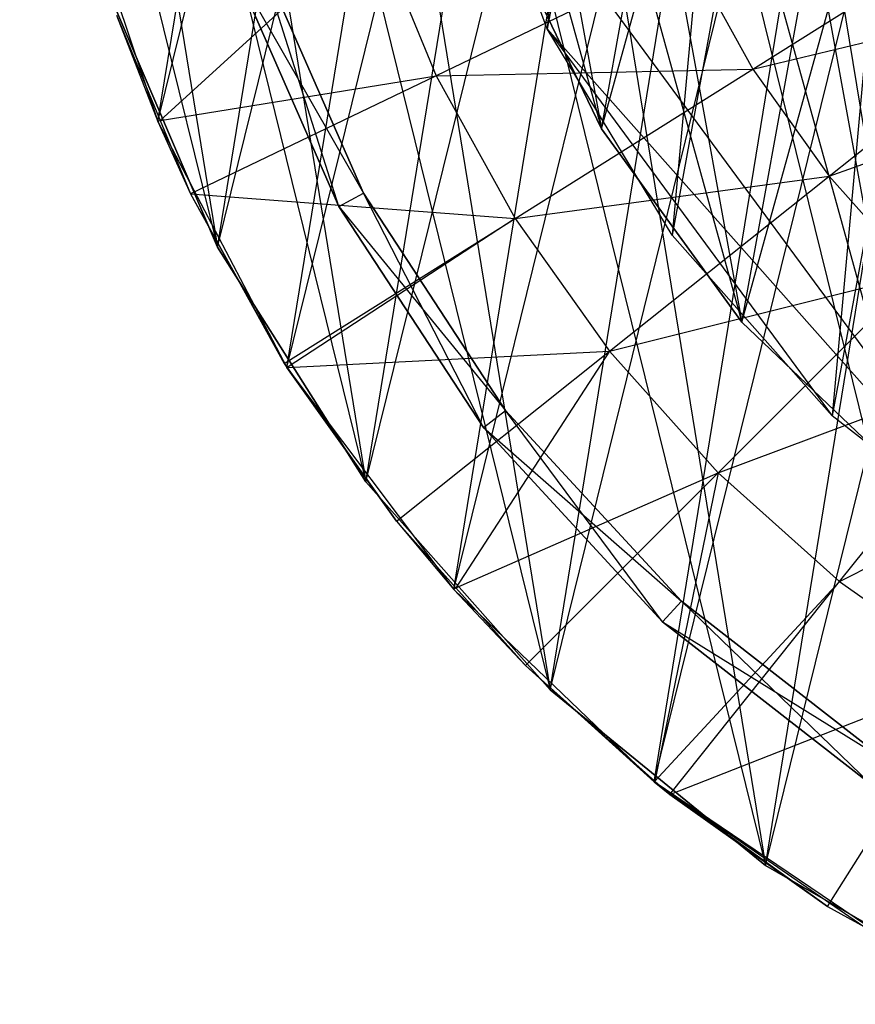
# Model space of a CAD drawing. Extents: x -0.31 to 2.17, y -0.31 to 0.31.
# Tile 1 of 14: x -0.31 to -0.16, y -0.28 to -0.1. Entities that reach past the tile are written whole.
import ezdxf

# ---------------------------------------------------------------- set-up
doc = ezdxf.new("R2010")
doc.units = 0
doc.header["$MEASUREMENT"] = 0
doc.linetypes.add('solid', pattern=[0])
doc.layers.add('1', color=7, linetype='solid')

msp = doc.modelspace()

# ---------------------------------------------------------------- linework, layer by layer
at = {"layer": '1', "color": 3, "linetype": 'solid'}
for p, q in [((-0.17468, -0.253068, 2.715), (-0.037065, 0.305258, 2.715)), ((-0.194477, -0.238191, 3.616648), (-0.061508, 0.301286, 3.616648)), ((-0.213013, -0.22177, 2.715), (-0.085552, 0.295359, 2.715)), ((-0.17468, -0.253068, 2.715), (-0.085552, 0.295359, 2.715)), ((-0.230167, -0.20391, 3.616648), (-0.109041, 0.287517, 3.616648)), ((-0.194477, -0.238191, 3.616648), (-0.109041, 0.287517, 3.616648)), ((-0.245829, -0.184728, 2.715), (-0.131823, 0.277811, 2.715)), ((-0.213013, -0.22177, 2.715), (-0.131823, 0.277811, 2.715)), ((-0.259896, -0.164348, 3.616648), (-0.15375, 0.266303, 3.616648)), ((-0.230167, -0.20391, 3.616648), (-0.15375, 0.266303, 3.616648)), ((-0.272278, -0.142902, 2.715), (-0.17468, 0.253068, 2.715)), ((-0.245829, -0.184728, 2.715), (-0.17468, 0.253068, 2.715)), ((-0.282894, -0.12053, 3.616648), (-0.194477, 0.238191, 3.616648)), ((-0.259896, -0.164348, 3.616648), (-0.194477, 0.238191, 3.616648)), ((-0.178854, -0.15626, 1.05), (-0.073392, 0.225876, 1.05)), ((-0.272278, -0.142902, 2.715), (-0.213013, 0.22177, 2.715)), ((-0.213013, 0.22177, 3.641), (-0.131823, -0.277811, 3.641)), ((-0.090858, 0.219434, 0.575), (-0.162773, -0.172949, 0.575)), ((-0.203882, -0.121814, 1.05), (-0.112544, 0.209141, 1.05)), ((-0.178854, -0.15626, 1.05), (-0.112544, 0.209141, 1.05)), ((-0.282894, -0.12053, 3.616648), (-0.230167, 0.20391, 3.616648)), ((-0.128928, 0.199459, 0.575), (-0.191285, -0.140771, 0.575)), ((-0.128928, 0.199459, 0.575), (-0.162773, -0.172949, 0.575)), ((-0.245829, 0.184728, 3.641), (-0.17468, -0.253068, 3.641)), ((-0.245829, 0.184728, 3.641), (-0.131823, -0.277811, 3.641)), ((-0.203882, -0.121814, 1.05), (-0.148079, 0.185685, 1.05)), ((-0.162773, 0.172949, 0.575), (-0.213528, -0.103981, 0.575)), ((-0.162773, 0.172949, 0.575), (-0.191285, -0.140771, 0.575)), ((-0.272278, 0.142902, 3.641), (-0.213013, -0.22177, 3.641)), ((-0.272278, 0.142902, 3.641), (-0.17468, -0.253068, 3.641)), ((-0.191285, 0.140771, 0.575), (-0.213528, -0.103981, 0.575)), ((-0.203882, 0.121814, 2.25), (-0.148079, -0.185685, 2.25)), ((-0.291675, 0.097375, 3.641), (-0.245829, -0.184728, 3.641)), ((-0.291675, 0.097375, 3.641), (-0.213013, -0.22177, 3.641)), ((-0.222356, 0.083452, 2.25), (-0.178854, -0.15626, 2.25)), ((-0.222356, 0.083452, 2.25), (-0.148079, -0.185685, 2.25)), ((-0.303518, 0.049326, 3.641), (-0.272278, -0.142902, 3.641)), ((-0.303518, 0.049326, 3.641), (-0.245829, -0.184728, 3.641)), ((-0.233683, 0.042407, 2.25), (-0.203882, -0.121814, 2.25)), ((-0.233683, 0.042407, 2.25), (-0.178854, -0.15626, 2.25)), ((-0.3075, 0, 3.641), (-0.272278, -0.142902, 3.641)), ((-0.2375, 0, 2.25), (-0.203882, -0.121814, 2.25)), ((-0.228775, -0.063783, 1.05), (-0.128928, -0.199459, 1.05)), ((-0.213528, -0.103981, 1.05), (-0.228775, -0.063783, 1.05)), ((-0.213528, -0.103981, 1.05), (-0.228775, -0.063783, 0.575)), ((-0.213528, -0.103981, 0.575), (-0.228775, -0.063783, 0.575)), ((-0.298565, -0.07359, 3.616648), (-0.282894, -0.12053, 3.616648)), ((-0.222356, -0.083452, 1.05), (-0.203882, -0.121814, 1.05)), ((-0.203882, -0.121814, 2.25), (-0.222356, -0.083452, 1.05)), ((-0.222356, -0.083452, 2.25), (-0.203882, -0.121814, 2.25)), ((-0.176906, -0.111157, 3.67886), (-0.13356, -0.083921, 3.692636)), ((-0.282461, -0.120351, 3.64), (-0.244414, -0.085524, 3.661282)), ((-0.244414, -0.085524, 3.661282), (-0.233301, -0.112352, 3.661282)), ((-0.264829, -0.090916, 3.64), (-0.246253, -0.133265, 1.79)), ((-0.246253, -0.133265, 3.64), (-0.264829, -0.090916, 3.64)), ((-0.264829, -0.090916, 1.79), (-0.246253, -0.133265, 1.79)), ((-0.25065, -0.135645, 1.79), (-0.264829, -0.090916, 1.79)), ((-0.188239, -0.090651, 3.67886), (-0.233301, -0.112352, 3.661282)), ((-0.188239, -0.090651, 3.67886), (-0.176906, -0.111157, 3.67886)), ((-0.269558, -0.092539, 3.64), (-0.246253, -0.133265, 3.64)), ((-0.25065, -0.135645, 3.64), (-0.269558, -0.092539, 3.64)), ((-0.269558, -0.092539, 1.79), (-0.25065, -0.135645, 3.64)), ((-0.25065, -0.135645, 1.79), (-0.269558, -0.092539, 1.79)), ((-0.291675, -0.097375, 2.715), (-0.272278, -0.142902, 2.715)), ((-0.272278, -0.142902, 3.641), (-0.291675, -0.097375, 2.715)), ((-0.291675, -0.097375, 3.641), (-0.272278, -0.142902, 3.641)), ((-0.176906, -0.111157, 3.67886), (-0.123324, -0.098347, 3.692636)), ((-0.163348, -0.130266, 3.67886), (-0.123324, -0.098347, 3.692636)), ((-0.290244, -0.101561, 3.64), (-0.282894, -0.12053, 3.616648)), ((-0.290244, -0.101561, 3.64), (-0.282461, -0.120351, 3.64)), ((-0.213528, -0.103981, 1.05), (-0.162773, -0.172949, 1.05)), ((-0.213528, -0.103981, 1.05), (-0.128928, -0.199459, 1.05)), ((-0.213528, -0.103981, 1.05), (-0.213528, -0.103981, 0.575)), ((-0.191285, -0.140771, 1.05), (-0.213528, -0.103981, 1.05)), ((-0.191285, -0.140771, 1.05), (-0.213528, -0.103981, 0.575)), ((-0.191285, -0.140771, 0.575), (-0.213528, -0.103981, 0.575)), ((-0.233301, -0.112352, 3.661282), (-0.176906, -0.111157, 3.67886)), ((-0.219255, -0.137767, 3.661282), (-0.176906, -0.111157, 3.67886)), ((-0.176906, -0.111157, 3.67886), (-0.163348, -0.130266, 3.67886)), ((-0.163348, -0.130266, 3.67886), (-0.111537, -0.111537, 3.692636)), ((-0.282461, -0.120351, 3.64), (-0.233301, -0.112352, 3.661282)), ((-0.233301, -0.112352, 3.661282), (-0.277048, -0.133419, 3.64)), ((-0.233301, -0.112352, 3.661282), (-0.219255, -0.137767, 3.661282)), ((-0.282461, -0.120351, 3.64), (-0.282894, -0.12053, 3.616648)), ((-0.282894, -0.12053, 3.616648), (-0.259896, -0.164348, 3.616648)), ((-0.282894, -0.12053, 3.616648), (-0.277048, -0.133419, 3.64)), ((-0.282461, -0.120351, 3.64), (-0.277048, -0.133419, 3.64)), ((-0.203882, -0.121814, 2.25), (-0.203882, -0.121814, 1.05)), ((-0.203882, -0.121814, 1.05), (-0.178854, -0.15626, 1.05)), ((-0.178854, -0.15626, 2.25), (-0.203882, -0.121814, 1.05)), ((-0.203882, -0.121814, 2.25), (-0.178854, -0.15626, 2.25)), ((-0.219255, -0.137767, 3.661282), (-0.163348, -0.130266, 3.67886)), ((-0.202451, -0.16145, 3.661282), (-0.163348, -0.130266, 3.67886)), ((-0.163348, -0.130266, 3.67886), (-0.147736, -0.147736, 3.67886)), ((-0.25065, -0.135645, 3.64), (-0.246253, -0.133265, 3.64)), ((-0.25065, -0.135645, 1.79), (-0.246253, -0.133265, 1.79)), ((-0.246253, -0.133265, 3.64), (-0.220959, -0.17198, 1.79)), ((-0.246253, -0.133265, 3.64), (-0.246253, -0.133265, 1.79)), ((-0.220959, -0.17198, 3.64), (-0.246253, -0.133265, 3.64)), ((-0.246253, -0.133265, 1.79), (-0.220959, -0.17198, 1.79)), ((-0.224905, -0.175051, 1.79), (-0.246253, -0.133265, 1.79)), ((-0.277048, -0.133419, 3.64), (-0.259896, -0.164348, 3.616648)), ((-0.277048, -0.133419, 3.64), (-0.260368, -0.1636, 3.64)), ((-0.277048, -0.133419, 3.64), (-0.219255, -0.137767, 3.661282)), ((-0.25065, -0.135645, 3.64), (-0.220959, -0.17198, 3.64)), ((-0.224905, -0.175051, 3.64), (-0.25065, -0.135645, 3.64)), ((-0.25065, -0.135645, 1.79), (-0.224905, -0.175051, 3.64)), ((-0.25065, -0.135645, 1.79), (-0.25065, -0.135645, 3.64)), ((-0.224905, -0.175051, 1.79), (-0.25065, -0.135645, 1.79)), ((-0.260368, -0.1636, 3.64), (-0.219255, -0.137767, 3.661282)), ((-0.219255, -0.137767, 3.661282), (-0.259857, -0.16432, 3.64)), ((-0.219255, -0.137767, 3.661282), (-0.202451, -0.16145, 3.661282)), ((-0.191285, -0.140771, 1.05), (-0.191285, -0.140771, 0.575)), ((-0.162773, -0.172949, 1.05), (-0.191285, -0.140771, 1.05)), ((-0.162773, -0.172949, 1.05), (-0.191285, -0.140771, 0.575)), ((-0.162773, -0.172949, 0.575), (-0.191285, -0.140771, 0.575)), ((-0.272278, -0.142902, 3.641), (-0.272278, -0.142902, 2.715)), ((-0.272278, -0.142902, 2.715), (-0.245829, -0.184728, 2.715)), ((-0.245829, -0.184728, 3.641), (-0.272278, -0.142902, 2.715)), ((-0.272278, -0.142902, 3.641), (-0.245829, -0.184728, 3.641)), ((-0.202451, -0.16145, 3.661282), (-0.147736, -0.147736, 3.67886)), ((-0.183102, -0.183102, 3.661282), (-0.147736, -0.147736, 3.67886)), ((-0.178854, -0.15626, 2.25), (-0.178854, -0.15626, 1.05)), ((-0.178854, -0.15626, 1.05), (-0.148079, -0.185685, 1.05)), ((-0.148079, -0.185685, 2.25), (-0.178854, -0.15626, 1.05)), ((-0.178854, -0.15626, 2.25), (-0.148079, -0.185685, 2.25)), ((-0.259857, -0.16432, 3.64), (-0.202451, -0.16145, 3.661282)), ((-0.240413, -0.191723, 3.64), (-0.202451, -0.16145, 3.661282)), ((-0.202451, -0.16145, 3.661282), (-0.229808, -0.20359, 3.64)), ((-0.202451, -0.16145, 3.661282), (-0.183102, -0.183102, 3.661282)), ((-0.260368, -0.1636, 3.64), (-0.259896, -0.164348, 3.616648)), ((-0.260368, -0.1636, 3.64), (-0.259857, -0.16432, 3.64)), ((-0.259857, -0.16432, 3.64), (-0.259896, -0.164348, 3.616648)), ((-0.259896, -0.164348, 3.616648), (-0.230167, -0.20391, 3.616648)), ((-0.240413, -0.191723, 3.64), (-0.259896, -0.164348, 3.616648)), ((-0.259857, -0.16432, 3.64), (-0.240413, -0.191723, 3.64)), ((-0.183102, -0.183102, 3.661282), (-0.130266, -0.163348, 3.67886)), ((-0.16145, -0.202451, 3.661282), (-0.130266, -0.163348, 3.67886)), ((-0.224905, -0.175051, 3.64), (-0.220959, -0.17198, 3.64)), ((-0.224905, -0.175051, 1.79), (-0.220959, -0.17198, 1.79)), ((-0.220959, -0.17198, 3.64), (-0.189639, -0.206003, 1.79)), ((-0.220959, -0.17198, 3.64), (-0.220959, -0.17198, 1.79)), ((-0.189639, -0.206003, 3.64), (-0.220959, -0.17198, 3.64)), ((-0.220959, -0.17198, 1.79), (-0.189639, -0.206003, 1.79)), ((-0.193025, -0.209681, 1.79), (-0.220959, -0.17198, 1.79)), ((-0.162773, -0.172949, 1.05), (-0.162773, -0.172949, 0.575)), ((-0.128928, -0.199459, 1.05), (-0.162773, -0.172949, 1.05)), ((-0.128928, -0.199459, 1.05), (-0.162773, -0.172949, 0.575)), ((-0.128928, -0.199459, 0.575), (-0.162773, -0.172949, 0.575)), ((-0.224905, -0.175051, 3.64), (-0.189639, -0.206003, 3.64)), ((-0.193025, -0.209681, 3.64), (-0.224905, -0.175051, 3.64)), ((-0.224905, -0.175051, 1.79), (-0.193025, -0.209681, 3.64)), ((-0.224905, -0.175051, 1.79), (-0.224905, -0.175051, 3.64)), ((-0.193025, -0.209681, 1.79), (-0.224905, -0.175051, 1.79)), ((-0.16145, -0.202451, 3.661282), (-0.111157, -0.176906, 3.67886)), ((-0.229808, -0.20359, 3.64), (-0.183102, -0.183102, 3.661282)), ((-0.217435, -0.217435, 3.64), (-0.183102, -0.183102, 3.661282)), ((-0.183102, -0.183102, 3.661282), (-0.194358, -0.238058, 3.64)), ((-0.183102, -0.183102, 3.661282), (-0.16145, -0.202451, 3.661282)), ((-0.245829, -0.184728, 3.641), (-0.245829, -0.184728, 2.715)), ((-0.245829, -0.184728, 2.715), (-0.213013, -0.22177, 2.715)), ((-0.213013, -0.22177, 3.641), (-0.245829, -0.184728, 2.715)), ((-0.245829, -0.184728, 3.641), (-0.213013, -0.22177, 3.641)), ((-0.240413, -0.191723, 3.64), (-0.230167, -0.20391, 3.616648)), ((-0.240413, -0.191723, 3.64), (-0.229808, -0.20359, 3.64)), ((-0.194358, -0.238058, 3.64), (-0.16145, -0.202451, 3.661282)), ((-0.191723, -0.240413, 3.64), (-0.16145, -0.202451, 3.661282)), ((-0.16145, -0.202451, 3.661282), (-0.137767, -0.219255, 3.661282)), ((-0.229808, -0.20359, 3.64), (-0.230167, -0.20391, 3.616648)), ((-0.230167, -0.20391, 3.616648), (-0.194477, -0.238191, 3.616648)), ((-0.230167, -0.20391, 3.616648), (-0.217435, -0.217435, 3.64)), ((-0.229808, -0.20359, 3.64), (-0.217435, -0.217435, 3.64)), ((-0.193025, -0.209681, 3.64), (-0.189639, -0.206003, 3.64)), ((-0.193025, -0.209681, 1.79), (-0.189639, -0.206003, 1.79)), ((-0.189639, -0.206003, 3.64), (-0.153145, -0.234407, 1.79)), ((-0.189639, -0.206003, 3.64), (-0.189639, -0.206003, 1.79)), ((-0.153145, -0.234407, 3.64), (-0.189639, -0.206003, 3.64)), ((-0.189639, -0.206003, 1.79), (-0.153145, -0.234407, 1.79)), ((-0.15588, -0.238592, 1.79), (-0.189639, -0.206003, 1.79)), ((-0.193025, -0.209681, 3.64), (-0.153145, -0.234407, 3.64)), ((-0.15588, -0.238592, 3.64), (-0.193025, -0.209681, 3.64)), ((-0.193025, -0.209681, 1.79), (-0.15588, -0.238592, 3.64)), ((-0.193025, -0.209681, 1.79), (-0.193025, -0.209681, 3.64)), ((-0.15588, -0.238592, 1.79), (-0.193025, -0.209681, 1.79)), ((-0.217435, -0.217435, 3.64), (-0.194477, -0.238191, 3.616648)), ((-0.217435, -0.217435, 3.64), (-0.194358, -0.238058, 3.64)), ((-0.191723, -0.240413, 3.64), (-0.137767, -0.219255, 3.661282)), ((-0.1636, -0.260368, 3.64), (-0.137767, -0.219255, 3.661282)), ((-0.213013, -0.22177, 3.641), (-0.213013, -0.22177, 2.715)), ((-0.213013, -0.22177, 2.715), (-0.17468, -0.253068, 2.715)), ((-0.17468, -0.253068, 3.641), (-0.213013, -0.22177, 2.715)), ((-0.213013, -0.22177, 3.641), (-0.17468, -0.253068, 3.641)), ((-0.194358, -0.238058, 3.64), (-0.194477, -0.238191, 3.616648)), ((-0.1636, -0.260368, 3.64), (-0.194477, -0.238191, 3.616648)), ((-0.194477, -0.238191, 3.616648), (-0.15375, -0.266303, 3.616648)), ((-0.153542, -0.265926, 3.64), (-0.194477, -0.238191, 3.616648)), ((-0.194477, -0.238191, 3.616648), (-0.191723, -0.240413, 3.64)), ((-0.194358, -0.238058, 3.64), (-0.191723, -0.240413, 3.64)), ((-0.191723, -0.240413, 3.64), (-0.1636, -0.260368, 3.64)), ((-0.17468, -0.253068, 3.641), (-0.17468, -0.253068, 2.715)), ((-0.17468, -0.253068, 2.715), (-0.131823, -0.277811, 2.715)), ((-0.131823, -0.277811, 3.641), (-0.17468, -0.253068, 2.715)), ((-0.17468, -0.253068, 3.641), (-0.131823, -0.277811, 3.641)), ((-0.1636, -0.260368, 3.64), (-0.153542, -0.265926, 3.64))]:
    msp.add_line(p, q, dxfattribs=at)

doc.saveas('drawing.dxf')
